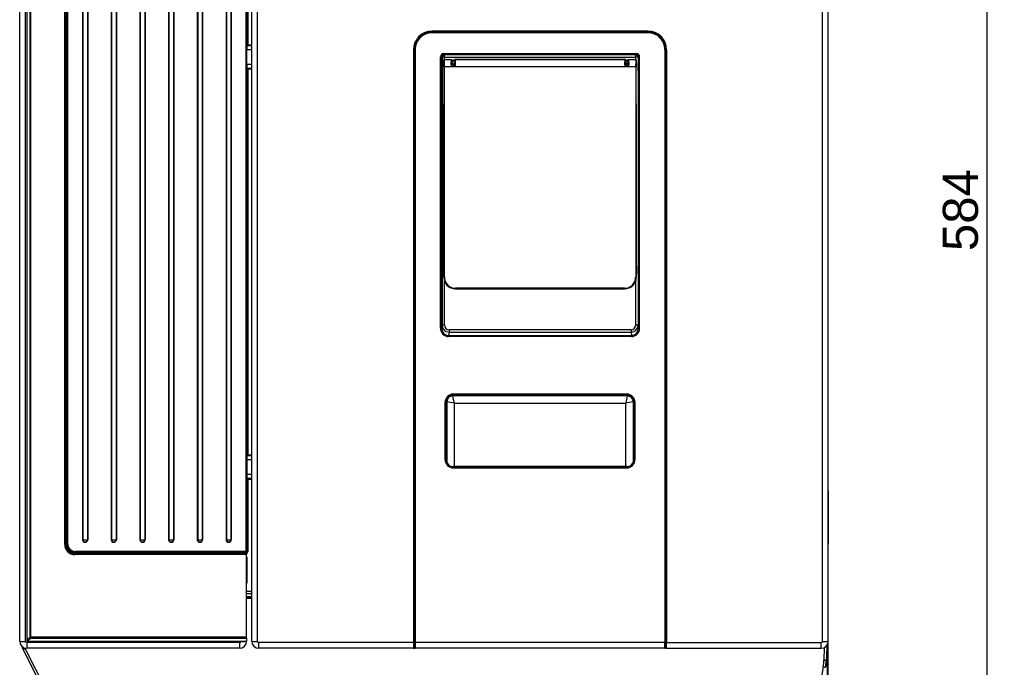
# Model space of a CAD drawing. Header units: millimetres. Extents: x 0 to 592, y 0 to 418.
# Tile 3 of 37: x 112 to 196, y 75 to 130. Entities that reach past the tile are written whole.
import ezdxf
from ezdxf.enums import TextEntityAlignment as Align

# ---------------------------------------------------------------- set-up
doc = ezdxf.new("R2010")
doc.units = ezdxf.units.MM
doc.layers.add('140.966_BW4NEO_C', color=7, linetype='Continuous')
doc.layers.add('Standard', color=7, linetype='Continuous')
doc.styles.add('SEACAD_Arial', font='arial.ttf')
doc.dimstyles.new('ISO', dxfattribs={"dimtxt": 3, "dimasz": 3, "dimexe": 1.5, "dimexo": 0, "dimgap": 0.75, "dimtad": 1, "dimdec": 0, "dimlfac": 5, "dimtxsty": 'SEACAD_Arial', "dimblk1": '_SE_FILLED', "dimblk2": '_SE_FILLED', "dimsah": 1, "dimcen": 1.5, "dimazin": 0, "dimtfac": 0.7, "dimtdec": 3, "dimtmove": 0, "dimatfit": 3, "dimfxl": 1, "dimarcsym": 0})

# ---------------------------------------------------------------- blocks, each defined once
blk = doc.blocks.new('SE2')
at = {"layer": '140.966_BW4NEO_C', "color": 7, "linetype": 'Continuous'}
for p, q in [((111.543, 76.757), (111.543, 169.757)), ((112.043, 76.742), (112.043, 169.742)), ((112.143, 169.758), (112.143, 76.837)), ((131.343, 76.757), (131.343, 170.057)), ((131.843, 76.742), (131.843, 170.042)), ((180.043, 76.742), (180.043, 170.042)), ((180.543, 76.757), (180.543, 170.057)), ((112.415, 169.486), (112.415, 77.109)), ((112.495, 77.111), (112.495, 169.488)), ((115.381, 85.011), (115.381, 166.456)), ((115.461, 85.013), (115.461, 166.458)), ((115.589, 166.412), (115.589, 85.059)), ((115.649, 85.057), (115.649, 166.411)), ((130.837, 167.05), (130.837, 84.418)), ((130.897, 84.42), (130.897, 167.052)), ((116.901, 166.123), (116.901, 85.422)), ((116.931, 166.122), (116.931, 85.422)), ((117.315, 166.122), (117.315, 85.422)), ((117.345, 166.123), (117.345, 85.422)), ((119.351, 166.123), (119.351, 85.422)), ((119.381, 166.122), (119.381, 85.422)), ((119.765, 166.122), (119.765, 85.422)), ((119.795, 166.123), (119.795, 85.422)), ((121.801, 166.123), (121.801, 85.422)), ((121.831, 166.122), (121.831, 85.422)), ((122.215, 166.122), (122.215, 85.422)), ((122.245, 166.123), (122.245, 85.422)), ((124.251, 166.123), (124.251, 85.422)), ((124.281, 166.122), (124.281, 85.422)), ((124.665, 166.122), (124.665, 85.422)), ((124.695, 166.123), (124.695, 85.422)), ((126.701, 166.123), (126.701, 85.422)), ((126.731, 166.122), (126.731, 85.422)), ((127.115, 166.122), (127.115, 85.422)), ((127.145, 166.123), (127.145, 85.422)), ((129.151, 166.123), (129.151, 85.422)), ((129.181, 166.122), (129.181, 85.422)), ((129.565, 166.122), (129.565, 85.422)), ((129.595, 166.123), (129.595, 85.422)), ((130.94, 160.614), (130.94, 127.618)), ((131, 160.571), (131, 127.664)), ((115.475, 126.037), (115.475, 143.778)), ((115.486, 143.74), (115.486, 126.074)), ((115.546, 143.747), (115.546, 126.067)), ((165.144, 128.825), (146.743, 128.825)), ((146.743, 128.825), (146.743, 128.786)), ((146.743, 128.786), (165.144, 128.786)), ((146.743, 128.786), (146.746, 128.783)), ((146.743, 128.726), (165.144, 128.726)), ((146.743, 128.726), (146.743, 128.685)), ((165.144, 128.685), (146.743, 128.685)), ((146.746, 128.783), (165.14, 128.783)), ((165.144, 128.786), (165.14, 128.783)), ((165.144, 128.825), (165.144, 128.786)), ((165.144, 128.726), (165.144, 128.685)), ((131.343, 127.227), (130.926, 127.227)), ((130.926, 125.988), (130.926, 127.227)), ((130.937, 127.579), (130.94, 127.618)), ((131.343, 127.579), (130.937, 127.579)), ((130.967, 127.646), (131.343, 127.646)), ((131, 127.664), (131.343, 127.664)), ((145.144, 127.225), (145.144, 76.642)), ((145.184, 127.227), (145.187, 127.223)), ((145.184, 76.643), (145.184, 127.227)), ((145.187, 127.223), (145.187, 77.045)), ((145.244, 76.643), (145.244, 127.226)), ((145.284, 127.225), (145.284, 76.642)), ((147.745, 126.922), (164.141, 126.922)), ((147.745, 126.825), (147.745, 126.922)), ((164.141, 126.825), (164.141, 126.922)), ((166.602, 127.225), (166.602, 76.642)), ((166.642, 76.643), (166.642, 127.226)), ((166.703, 127.227), (166.699, 127.223)), ((166.699, 127.223), (166.699, 77.045)), ((166.703, 76.643), (166.703, 127.227)), ((166.743, 127.225), (166.743, 76.642)), ((115.486, 126.074), (115.475, 126.074)), ((115.475, 126.037), (115.475, 123.878)), ((115.479, 126.012), (115.48, 126.074)), ((115.557, 126.042), (115.546, 126.067)), ((115.547, 125.958), (115.548, 126.063)), ((147.446, 103.463), (147.446, 126.622)), ((147.58, 126.591), (147.546, 126.625)), ((147.546, 126.625), (147.546, 103.466)), ((147.58, 126.591), (147.58, 103.737)), ((147.728, 126.356), (147.728, 126.328)), ((147.728, 126.356), (147.733, 126.347)), ((164.141, 126.825), (147.745, 126.825)), ((147.78, 126.79), (147.745, 126.825)), ((147.768, 126.396), (148.363, 126.396)), ((147.773, 126.387), (147.768, 126.396)), ((148.355, 126.387), (147.773, 126.387)), ((164.106, 126.79), (147.78, 126.79)), ((147.78, 126.597), (147.78, 126.79)), ((147.78, 126.597), (164.106, 126.597)), ((147.78, 126.396), (147.78, 126.597)), ((148.363, 126.396), (148.355, 126.387)), ((148.413, 126.346), (148.405, 126.337)), ((148.413, 126.318), (148.413, 126.346)), ((148.663, 126.397), (148.663, 126.398)), ((163.223, 126.398), (148.663, 126.398)), ((148.663, 126.397), (148.663, 126.396)), ((163.223, 126.397), (148.663, 126.397)), ((148.663, 126.396), (148.663, 126.161)), ((148.663, 125.924), (148.663, 126.161)), ((163.175, 126.387), (148.721, 126.387)), ((163.223, 126.398), (163.223, 126.397)), ((163.223, 126.396), (163.223, 126.397)), ((163.223, 126.161), (163.223, 126.396)), ((163.223, 126.161), (163.223, 125.931)), ((163.474, 126.356), (163.474, 126.318)), ((163.481, 126.347), (163.474, 126.356)), ((163.514, 126.396), (164.119, 126.396)), ((163.521, 126.387), (163.514, 126.396)), ((164.114, 126.387), (163.521, 126.387)), ((164.106, 126.79), (164.141, 126.825)), ((164.106, 126.597), (164.106, 126.79)), ((164.106, 126.396), (164.106, 126.597)), ((164.114, 126.387), (164.119, 126.396)), ((164.159, 126.356), (164.154, 126.347)), ((164.159, 126.328), (164.159, 126.356)), ((164.306, 126.591), (164.341, 126.625)), ((164.306, 126.591), (164.306, 103.737)), ((164.341, 126.625), (164.341, 103.466)), ((164.441, 103.463), (164.441, 126.622)), ((115.554, 125.957), (115.561, 125.957)), ((115.561, 123.95), (115.561, 125.96)), ((131.343, 125.988), (130.926, 125.988)), ((131.343, 125.648), (130.937, 125.648)), ((130.94, 125.614), (130.937, 125.648)), ((130.94, 125.614), (130.94, 92.618)), ((131.343, 125.588), (130.967, 125.588)), ((131.343, 125.571), (131, 125.571)), ((131, 125.571), (131, 92.664)), ((147.737, 125.74), (147.737, 122.605)), ((147.742, 125.769), (147.742, 107.837)), ((147.782, 107.835), (147.782, 125.768)), ((164.104, 125.768), (147.782, 125.768)), ((148.391, 125.96), (148.401, 125.969)), ((148.5, 125.868), (148.491, 125.859)), ((148.491, 125.859), (148.585, 125.859)), ((148.491, 125.811), (148.491, 125.859)), ((148.585, 125.811), (148.491, 125.811)), ((148.576, 125.868), (148.5, 125.868)), ((148.585, 125.859), (148.576, 125.868)), ((148.585, 125.811), (148.585, 125.859)), ((148.663, 125.924), (148.663, 125.929)), ((148.671, 125.973), (148.685, 125.96)), ((163.201, 125.959), (163.215, 125.973)), ((163.223, 125.929), (163.223, 125.924)), ((163.396, 125.821), (163.3, 125.821)), ((163.31, 125.868), (163.301, 125.859)), ((163.301, 125.859), (163.396, 125.859)), ((163.31, 125.868), (163.387, 125.868)), ((163.396, 125.859), (163.387, 125.868)), ((163.396, 125.859), (163.396, 125.821)), ((163.486, 125.969), (163.495, 125.959)), ((164.104, 125.768), (164.104, 107.835)), ((164.144, 107.837), (164.144, 125.769)), ((164.15, 122.605), (164.15, 125.74)), ((115.475, 106.137), (115.475, 123.878)), ((115.475, 123.84), (115.486, 123.84)), ((115.486, 123.84), (115.486, 106.174)), ((115.528, 123.843), (115.529, 123.953)), ((115.546, 123.847), (115.557, 123.873)), ((115.546, 123.847), (115.546, 106.167)), ((115.561, 123.957), (115.555, 123.957)), ((147.733, 107.827), (147.733, 122.496)), ((147.736, 122.557), (147.734, 122.555)), ((164.153, 122.555), (164.151, 122.557)), ((164.154, 122.496), (164.154, 107.827)), ((147.742, 107.837), (147.733, 107.827)), ((164.144, 107.837), (164.154, 107.827)), ((147.78, 103.744), (147.78, 107.523)), ((148.742, 106.837), (148.732, 106.827)), ((163.154, 106.827), (148.732, 106.827)), ((148.742, 106.837), (148.742, 106.875)), ((163.145, 106.875), (148.742, 106.875)), ((148.742, 106.837), (163.145, 106.837)), ((163.145, 106.837), (163.145, 106.875)), ((163.145, 106.837), (163.154, 106.827)), ((164.106, 103.744), (164.106, 107.523)), ((115.486, 106.174), (115.475, 106.174)), ((115.475, 106.137), (115.475, 103.978)), ((115.557, 106.142), (115.546, 106.167)), ((115.554, 106.057), (115.561, 106.057)), ((115.561, 104.05), (115.561, 106.06)), ((115.475, 86.237), (115.475, 103.978)), ((115.475, 103.94), (115.486, 103.94)), ((115.486, 103.94), (115.486, 86.274)), ((115.546, 103.947), (115.557, 103.973)), ((115.546, 103.947), (115.546, 86.267)), ((115.561, 104.057), (115.555, 104.057)), ((147.58, 103.737), (147.546, 103.466)), ((164.306, 103.737), (164.341, 103.466)), ((148.178, 103.137), (148.143, 102.857)), ((148.143, 102.857), (163.744, 102.857)), ((148.143, 102.857), (148.143, 102.756)), ((163.744, 102.756), (148.143, 102.756)), ((163.708, 103.339), (148.178, 103.339)), ((148.178, 103.339), (148.178, 103.137)), ((148.178, 103.137), (163.708, 103.137)), ((163.708, 103.339), (163.708, 103.137)), ((163.708, 103.137), (163.744, 102.857)), ((163.744, 102.857), (163.744, 102.756)), ((163.38, 97.694), (148.507, 97.694)), ((148.507, 97.694), (148.507, 97.694)), ((163.347, 97.849), (148.539, 97.849)), ((148.539, 97.753), (148.539, 97.849)), ((148.539, 97.753), (148.539, 97.751)), ((163.347, 97.753), (148.539, 97.753)), ((163.347, 97.751), (148.539, 97.751)), ((148.539, 97.751), (163.347, 97.751)), ((148.539, 97.751), (148.539, 97.751)), ((163.347, 97.753), (163.347, 97.849)), ((163.347, 97.753), (163.347, 97.751)), ((163.347, 97.751), (163.347, 97.751)), ((163.347, 97.751), (163.347, 97.751)), ((163.38, 97.694), (163.38, 97.744)), ((163.38, 97.694), (163.38, 97.694)), ((147.837, 92.255), (147.837, 97.148)), ((147.937, 97.151), (147.939, 97.151)), ((147.937, 92.258), (147.937, 97.151)), ((147.939, 92.257), (147.939, 97.151)), ((147.995, 97.183), (147.945, 97.184)), ((147.996, 97.184), (147.995, 97.183)), ((147.995, 97.183), (147.995, 92.008)), ((148.635, 97.075), (163.252, 97.075)), ((148.635, 91.657), (148.635, 97.075)), ((163.252, 91.657), (163.252, 97.075)), ((163.891, 97.184), (163.891, 97.183)), ((163.891, 97.183), (163.891, 92.008)), ((163.947, 97.151), (163.947, 92.257)), ((163.949, 97.151), (163.947, 97.151)), ((163.947, 92.257), (163.947, 97.151)), ((163.947, 97.151), (163.947, 97.151)), ((163.947, 97.151), (163.947, 97.151)), ((163.949, 92.258), (163.949, 97.151)), ((164.049, 92.255), (164.049, 97.148)), ((130.937, 92.579), (130.94, 92.618)), ((131.343, 92.579), (130.937, 92.579)), ((130.967, 92.646), (131.343, 92.646)), ((131, 92.664), (131.343, 92.664)), ((131.343, 92.227), (130.926, 92.227)), ((130.926, 92.227), (130.926, 90.988)), ((147.937, 92.258), (147.939, 92.258)), ((148.546, 91.656), (148.546, 91.657)), ((163.341, 91.657), (148.546, 91.657)), ((148.546, 91.656), (163.341, 91.656)), ((148.546, 91.656), (148.546, 91.553)), ((163.341, 91.656), (163.341, 91.657)), ((163.341, 91.656), (163.341, 91.553)), ((163.949, 92.258), (163.947, 92.258)), ((131.343, 90.988), (130.926, 90.988)), ((148.546, 91.553), (163.341, 91.553)), ((131.343, 90.648), (130.937, 90.648)), ((130.94, 90.614), (130.937, 90.648)), ((130.94, 90.614), (130.94, 84.377)), ((131.343, 90.588), (130.967, 90.588)), ((131, 90.571), (131, 84.379)), ((131.343, 90.571), (131, 90.571)), ((180.544, 85.058), (180.544, 89.597)), ((115.486, 86.274), (115.475, 86.274)), ((115.475, 86.237), (115.475, 85.013)), ((115.495, 86.274), (115.494, 86.185)), ((115.557, 86.242), (115.546, 86.267)), ((115.554, 86.157), (115.561, 86.157)), ((115.561, 85.031), (115.561, 86.16)), ((115.475, 85.013), (115.461, 85.013)), ((115.589, 85.059), (115.561, 85.031)), ((180.543, 85.028), (180.544, 85.058)), ((116.241, 84.246), (116.543, 84.246)), ((116.241, 84.232), (116.241, 84.246)), ((116.241, 84.232), (116.241, 84.149)), ((130.903, 84.232), (116.241, 84.232)), ((130.903, 84.149), (116.241, 84.149)), ((116.287, 84.36), (116.259, 84.332)), ((116.548, 84.332), (116.259, 84.332)), ((130.837, 84.418), (116.287, 84.418)), ((116.287, 84.36), (116.287, 84.418)), ((116.287, 84.36), (130.837, 84.36)), ((116.543, 84.332), (116.543, 84.246)), ((116.547, 84.245), (116.543, 84.246)), ((130.543, 84.245), (116.547, 84.245)), ((116.653, 84.317), (116.628, 84.328)), ((116.642, 84.264), (116.66, 84.264)), ((130.88, 84.317), (116.653, 84.317)), ((130.88, 84.259), (116.66, 84.259)), ((116.66, 84.245), (116.66, 84.259)), ((130.55, 84.253), (130.543, 84.245)), ((130.903, 84.253), (130.55, 84.253)), ((130.837, 84.418), (130.837, 84.36)), ((130.837, 84.36), (130.88, 84.317)), ((130.88, 84.317), (130.88, 84.259)), ((130.897, 84.42), (130.94, 84.377)), ((130.903, 84.232), (130.903, 84.253)), ((130.903, 84.232), (130.903, 84.149)), ((130.903, 77.111), (130.903, 84.149)), ((130.903, 83.753), (130.943, 83.753)), ((130.943, 81.757), (130.943, 83.897)), ((130.943, 81.757), (130.903, 81.757)), ((130.903, 81.755), (130.943, 81.755)), ((111.543, 81.127), (111.543, 81.129)), ((131.343, 81.008), (130.903, 81.008)), ((131.343, 80.814), (130.903, 80.814)), ((131.343, 80.414), (130.903, 80.414)), ((112.415, 77.109), (112.143, 76.837)), ((130.303, 76.642), (112.143, 76.642)), ((112.143, 76.642), (112.143, 76.157)), ((112.495, 77.029), (112.223, 76.757)), ((112.223, 76.757), (130.403, 76.757)), ((130.903, 77.111), (112.495, 77.111)), ((112.495, 77.029), (112.495, 77.111)), ((112.495, 77.029), (130.903, 77.029)), ((130.303, 76.642), (130.303, 76.157)), ((130.403, 76.742), (130.403, 76.757)), ((130.903, 77.029), (130.903, 77.111)), ((130.903, 77.029), (130.903, 76.775)), ((130.903, 76.757), (130.903, 76.775)), ((131.943, 76.157), (131.943, 76.642)), ((145.144, 76.642), (131.943, 76.642)), ((145.187, 77.045), (145.244, 77.045)), ((145.197, 76.464), (145.245, 76.464)), ((145.197, 76.464), (145.245, 76.44)), ((166.602, 76.642), (145.284, 76.642)), ((166.699, 77.045), (166.642, 77.045)), ((166.689, 76.464), (166.642, 76.464)), ((166.689, 76.464), (166.642, 76.441)), ((166.743, 76.642), (179.943, 76.642)), ((179.943, 76.157), (179.943, 76.642)), ((180.483, 56.707), (180.483, 76.506)), ((180.543, 56.707), (180.543, 76.757)), ((111.845, 76.06), (111.78, 76.189)), ((114.588, 70.63), (111.845, 76.06)), ((114.766, 70.714), (112.024, 76.144)), ((130.303, 76.157), (112.143, 76.157)), ((145.152, 76.157), (131.943, 76.157)), ((145.152, 76.157), (145.291, 76.157)), ((145.252, 76.197), (145.192, 76.197)), ((166.595, 76.157), (145.292, 76.157)), ((166.735, 76.157), (166.595, 76.157)), ((166.598, 76.197), (166.695, 76.197)), ((166.735, 76.157), (179.943, 76.157)), ((180.202, 76.223), (180.174, 75.141)), ((180.407, 76.392), (180.374, 75.142)), ((180.409, 75.336), (180.438, 76.439)), ((180.311, 74.533), (180.374, 75.142)), ((180.346, 74.726), (180.409, 75.336)), ((180.374, 75.142), (180.409, 75.336)), ((180.114, 74.562), (179.415, 70.714)), ((180.346, 74.726), (180.311, 74.533))]:
    blk.add_line(p, q, dxfattribs=at)
for centre in [(148.553, 126.178), (163.333, 126.178)]:
    blk.add_circle(centre, 0.111, dxfattribs=at)
for centre, radius, start, end in [((146.743, 127.227), 1.559, 90.00523, 180.02789), ((146.743, 127.227), 1.499, 90.00883, 180.02099), ((146.743, 127.226), 1.459, 90.00589, 180.02561), ((165.143, 127.227), 1.559, 359.97211, 89.99477), ((165.143, 127.227), 1.499, 359.97622, 89.99397), ((165.143, 127.226), 1.459, 359.97525, 89.99325), ((130.859, 127.889), 0.266, 293.94527, 302.0329), ((164.141, 126.622), 0.3, 359.95849, 89.99426), ((147.745, 126.625), 0.2, 89.98498, 180.10952), ((138.736, 125.905), 9.008, 359.13367, 2.8072), ((136.919, 125.906), 10.865, 359.27421, 2.53729), ((152.437, 126.046), 4.096, 175.23634, 180.99493), ((148.355, 126.337), 0.05, 0.01415, 89.94735), ((148.553, 126.176), 0.171, 199.29543, 313.24906), ((148.553, 126.176), 0.171, 48.72106, 146.97727), ((146.457, 125.975), 2.214, 359.95587, 4.82355), ((148.721, 126.337), 0.05, 90.05265, 179.98585), ((144.677, 126.048), 4.059, 358.97805, 4.79036), ((167.237, 126.044), 4.076, 175.17446, 181.01365), ((163.175, 126.347), 0.04, 0.01415, 89.94735), ((165.429, 125.975), 2.214, 175.1765, 180.04397), ((163.333, 126.176), 0.171, 48.05035, 131.24642), ((163.331, 126.179), 0.109, 100.61432, 204.21029), ((163.333, 126.176), 0.171, 230.96398, 339.9167), ((163.333, 126.178), 0.111, 203.31323, 315.17401), ((163.334, 126.178), 0.11, 315.08892, 21.88866), ((163.521, 126.347), 0.04, 90.05265, 179.98585), ((159.504, 126.045), 4.032, 358.95461, 4.8576), ((175, 125.905), 10.897, 177.46753, 180.72097), ((164.141, 126.625), 0.2, 359.89814, 90.00735), ((173.151, 125.905), 9.008, 177.1928, 180.86633), ((130.887, 125.391), 0.213, 57.85049, 67.88074), ((148.498, 125.968), 0.157, 177.14392, 267.25748), ((148.49, 125.958), 0.099, 179.00592, 270.09793), ((148.5, 125.967), 0.0991, 178.97402, 269.99404), ((148.576, 125.967), 0.0987, 269.951, 292.57862), ((148.578, 125.967), 0.156, 272.52017, 3.02477), ((148.586, 125.958), 0.099, 269.82982, 1.01229), ((148.581, 125.958), 0.0892, 291.87153, 337.40221), ((148.543, 125.973), 0.128, 339.8541, 359.94164), ((163.306, 125.966), 0.145, 177.58028, 267.71271), ((163.301, 125.958), 0.0991, 179.06975, 270.02486), ((163.343, 125.973), 0.128, 180.05199, 200.14793), ((163.306, 125.958), 0.0892, 202.58927, 248.13224), ((163.31, 125.967), 0.0987, 247.42137, 270.04895), ((164.273, 125.833), 0.973, 178.52114, 180.74365), ((163.387, 125.967), 0.0991, 270.0058, 1.02614), ((163.391, 125.965), 0.144, 272.04251, 2.54391), ((163.396, 125.958), 0.0991, 269.91778, 0.9462), ((148.742, 107.836), 0.999, 179.98011, 269.99091), ((148.742, 107.835), 0.959, 179.97439, 269.99411), ((163.144, 107.836), 0.999, 270.00904, 0.01994), ((163.144, 107.835), 0.959, 270.00589, 0.02561), ((148.148, 103.459), 0.602, 179.30885, 269.53631), ((148.18, 103.737), 0.6, 179.99379, 269.83314), ((163.706, 103.737), 0.6, 270.16524, 0.00783), ((163.739, 103.459), 0.602, 270.4675, 0.68733), ((163.739, 103.457), 0.702, 270.36368, 0.46537), ((148.539, 97.148), 0.702, 89.98121, 179.97839), ((148.539, 97.151), 0.602, 89.9819, 179.97883), ((148.539, 97.151), 0.6, 89.97776, 179.97854), ((148.539, 97.151), 0.6, 110.64241, 179.97037), ((148.507, 97.182), 0.512, 90.00609, 179.8823), ((148.508, 97.182), 0.512, 90.10634, 179.80308), ((81.518, 83.54), 68.467, 11.40106, 11.9305), ((277.259, 73.859), 116.347, 168.17844, 168.49), ((163.347, 97.148), 0.702, 0.02161, 90.01879), ((163.347, 97.151), 0.602, 0.01735, 90.02192), ((163.347, 97.151), 0.6, 0.02235, 90.02036), ((163.378, 97.182), 0.512, 0.20992, 89.87356), ((163.379, 97.182), 0.512, 0.13571, 89.9759), ((163.347, 97.151), 0.6, 22.11381, 69.18081), ((147.419, 91.893), 5.323, 76.79758, 83.78016), ((164.43, 92.109), 5.104, 96.0711, 103.35267), ((130.859, 92.889), 0.266, 293.94106, 302.03711), ((148.541, 92.256), 0.704, 180.12293, 270.39369), ((148.541, 92.26), 0.604, 180.16867, 270.44112), ((148.543, 92.253), 0.604, 179.63112, 204.08434), ((148.541, 92.259), 0.602, 180.14183, 270.461), ((163.345, 92.26), 0.604, 269.54153, 359.84868), ((163.346, 92.259), 0.602, 269.53602, 359.86115), ((163.345, 92.256), 0.704, 269.60631, 359.87707), ((163.343, 92.253), 0.604, 344.60946, 0.36464), ((130.887, 90.391), 0.213, 57.85634, 67.8749), ((115.4, 85.692), 0.681, 268.38588, 275.11894), ((116.241, 85.01), 0.86, 179.92311, 270.00211), ((116.241, 85.012), 0.78, 179.91542, 270.00568), ((116.242, 85.013), 0.767, 179.99077, 269.92232), ((116.287, 85.058), 0.698, 179.93359, 269.98805), ((116.287, 85.056), 0.638, 179.89684, 270.00859), ((116.642, 84.204), 0.06, 90, 136.5168), ((130.879, 84.378), 0.0614, 271.56309, 358.72061), ((112.143, 76.757), 0.6, 180, 270), ((112.143, 76.742), 0.1, 180, 270), ((130.303, 76.757), 0.6, 270, 360), ((130.303, 76.742), 0.1, 270, 0), ((131.943, 76.757), 0.6, 180, 270), ((131.943, 76.742), 0.1, 180, 270), ((152.589, 76.519), 7.446, 179.05672, 182.78422), ((151.617, 76.532), 6.434, 179.01601, 182.98498), ((153.048, 76.524), 7.766, 179.13346, 182.70748), ((159.158, 76.519), 7.446, 357.21578, 0.94328), ((160.203, 76.533), 6.44, 357.01693, 0.98208), ((160.529, 76.528), 6.175, 356.93172, 1.06729), ((159.298, 76.519), 7.446, 357.21578, 0.94328), ((179.943, 76.757), 0.6, 270, 360), ((179.943, 76.742), 0.1, 270, 360), ((112.706, 76.717), 1.066, 201.41732, 209.66298), ((112.999, 76.717), 1.328, 197.54094, 209.66463), ((177.144, 75.162), 3.03, 348.58494, 359.61332), ((180.266, 76.75), 1.611, 266.73516, 273.85001), ((180.45, 76.134), 1.607, 257.9361, 265.03341)]:
    blk.add_arc(centre, radius, start, end, dxfattribs=at)
for centre, major_axis, ratio, start_param, end_param in [((146.744, 127.224), (0.767, -1.406), 0.998985, 2.642551, 4.212493), ((146.748, 127.222), (0.748, -1.371), 0.998985, 2.642551, 4.212493), ((165.139, 127.222), (-0.748, -1.371), 0.998985, 2.070692, 3.640634), ((165.142, 127.224), (-0.767, -1.406), 0.998985, 2.070692, 3.640634), ((130.947, 127.239), (0.001, 0.4), 0.052408, 0.555168, 1.602366), ((131, 127.616), (-0.06, 0), 0.608542, 5.298075, 6.230799), ((145.144, 127.227), (0.04, 0), 0.031478, 4.712389, 6.265723), ((145.284, 127.226), (0.04, 0), 0.031478, 3.124131, 4.712389), ((147.746, 126.621), (0.153, -0.258), 0.998282, 2.60698, 4.176267), ((166.602, 127.226), (-0.04, 0), 0.031478, 1.570796, 3.159055), ((166.743, 127.227), (0.04, 0), 0.031478, 3.159055, 4.712389), ((115.556, 126.038), (0.0515, 0.0632), 0.98112, 2.263383, 3.815517), ((115.486, 126.067), (0.06, 0), 0.122372, 0.052386, 1.570796), ((115.556, 125.963), (0.0001, -0.08), 0.052408, 1.539227, 3.019333), ((147.446, 126.625), (0.1, 0), 0.031478, 4.712389, 6.256992), ((147.78, 126.591), (-0.141, -0.141), 0.999316, 3.927745, 5.497032), ((147.78, 126.591), (-0.2, 0), 0.031478, 4.712389, 6.256992), ((147.768, 126.356), (-0.035, -0.0194), 0.999352, 4.206356, 5.777152), ((147.729, 126.327), (0, 0.0499), 0.01745, 1.539818, 2.996617), ((147.727, 125.756), (0, -0.526), 0.017455, 1.539304, 2.994487), ((147.773, 126.347), (-0.035, -0.0194), 0.999352, 4.206146, 5.776942), ((148.363, 126.346), (-0.049, -0.01), 0.998593, 2.941142, 4.511938), ((148.405, 125.787), (0, 0.55), 0.026177, 0.031507, 1.251027), ((148.413, 125.756), (0, 0.514), 0.026186, 0.127561, 1.144845), ((148.411, 126.316), (0, -0.0499), 0.0262, 0.127552, 1.603099), ((148.671, 125.787), (0, 0.55), 0.026177, 5.03206, 6.251692), ((163.215, 125.787), (0, 0.56), 0.026177, 0.031505, 1.257537), ((163.514, 126.356), (0.0392, -0.008), 0.998593, 1.771247, 3.342043), ((163.475, 126.316), (0, 0.05), 0.0262, 1.540144, 3.01489), ((163.474, 125.756), (0, 0.514), 0.026186, -1.144845, -0.12756), ((163.481, 125.787), (0, 0.56), 0.026177, 5.025726, 6.251686), ((164.106, 126.591), (0.141, -0.141), 0.999316, 0.786153, 2.35544), ((164.106, 126.591), (0.2, 0), 0.031478, 0.026193, 1.570796), ((164.114, 126.347), (0.035, -0.0194), 0.999352, 0.506243, 2.07704), ((164.119, 126.356), (-0.035, 0.0194), 0.999352, 3.647626, 5.218422), ((164.159, 125.756), (0, 0.526), 0.017455, 0.147106, 1.602289), ((164.158, 126.326), (0, -0.05), 0.01745, 0.146691, 1.602582), ((164.441, 126.625), (-0.1, 0), 0.031478, 0.026193, 1.570796), ((130.947, 126.001), (-0.001, -0.4), 0.052408, 4.743959, 5.791156), ((131, 125.616), (-0.06, 0), 0.545586, 0.052386, 0.985111), ((147.782, 125.769), (-0.04, 0), 0.031478, 0.017462, 1.570796), ((148.735, 125.96), (0.05, 0.0005), 0.313946, 1.567819, 3.114018), ((163.161, 125.959), (0.04, -0.0004), 0.307842, 0.027516, 1.573658), ((164.104, 125.769), (0.04, 0), 0.031478, 4.712389, 6.265723), ((115.556, 123.877), (0.066, -0.0468), 0.988368, 2.193309, 3.753063), ((115.486, 123.848), (-0.06, 0), 0.123322, 1.570796, 3.089207), ((115.556, 123.953), (0.0001, -0.08), 0.052408, 0.122086, 1.539227), ((147.734, 122.495), (0, 0.06), 0.017453, 0.017748, 1.539613), ((147.736, 122.607), (0, -0.05), 0.01745, 0.017745, 1.539313), ((164.151, 122.607), (0, -0.05), 0.01745, 4.743872, 6.26544), ((164.153, 122.495), (0, 0.06), 0.017453, 4.743572, 6.265437), ((148.733, 107.828), (0.479, 0.879), 0.998985, 2.070692, 3.640634), ((147.782, 107.837), (-0.04, 0), 0.031478, 0.017462, 1.570796), ((163.153, 107.828), (-0.479, 0.879), 0.998985, 2.642551, 4.212493), ((164.104, 107.837), (0.04, 0), 0.031478, 4.712389, 6.265723), ((115.556, 106.138), (0.0515, 0.0632), 0.98112, 2.263383, 3.815517), ((115.486, 106.167), (0.06, 0), 0.122372, 0.052386, 1.570796), ((115.556, 106.063), (0.0001, -0.08), 0.052408, 1.539227, 3.019333), ((115.556, 103.977), (0.066, -0.0468), 0.988368, 2.193309, 3.753063), ((115.486, 103.948), (0.06, 0), 0.123322, 4.712389, 6.230799), ((115.556, 104.053), (0.0001, -0.08), 0.052408, 0.122086, 1.539227), ((147.446, 103.466), (0.1, 0), 0.031478, 4.712389, 6.256992), ((148.146, 103.466), (0.108, 0.702), 0.984946, 1.72534, 3.291588), ((147.78, 103.737), (-0.2, 0), 0.031478, 4.712389, 6.256992), ((148.18, 103.745), (0.062, 0.401), 0.984946, 1.72534, 3.291588), ((163.706, 103.745), (-0.062, 0.401), 0.984946, 2.991597, 4.557845), ((164.106, 103.737), (0.2, 0), 0.031478, 0.026193, 1.570796), ((164.441, 103.466), (-0.1, 0), 0.031478, 0.026193, 1.570796), ((147.837, 97.151), (0.1, 0), 0.031478, 4.712389, 6.256992), ((164.049, 97.151), (-0.1, 0), 0.031478, 0.026193, 1.570796), ((130.947, 92.239), (0.001, 0.4), 0.052408, 0.555168, 1.602366), ((131, 92.616), (-0.06, 0), 0.608542, 5.298075, 6.230799), ((147.837, 92.258), (0.1, 0), 0.031478, 4.712389, 6.256992), ((164.049, 92.258), (-0.1, 0), 0.031478, 0.026193, 1.570796), ((130.947, 91.001), (-0.001, -0.4), 0.052408, 4.743959, 5.791156), ((131, 90.616), (-0.06, 0), 0.545586, 0.052386, 0.985111), ((115.556, 86.238), (0.0515, 0.0632), 0.98112, 2.263383, 3.815517), ((115.486, 86.267), (0.06, 0), 0.122372, 0.052386, 1.570796), ((115.556, 86.163), (0.0001, -0.08), 0.052408, 1.539227, 3.019333), ((116.262, 85.034), (0.4, 0.578), 0.995326, 2.178393, 3.744804), ((115.649, 85.059), (-0.06, 0), 0.031478, 0.052386, 1.570796), ((116.901, 85.42), (0.06, 0), 0.031478, 1.034331, 1.570796), ((117.123, 85.422), (0.222, 0), 0.999504, 3.141593, 6.283185), ((117.123, 85.432), (0.375, 0), 0.031478, 4.175923, 5.248855), ((117.123, 85.422), (0.192, 0), 0.999504, 3.141593, 6.283185), ((117.345, 85.42), (0.06, 0), 0.031478, 1.570796, 2.107262), ((119.351, 85.42), (0.06, 0), 0.031478, 1.034331, 1.570796), ((119.573, 85.422), (0.222, 0), 0.999504, 3.141593, 6.283185), ((119.573, 85.432), (0.375, 0), 0.031478, 4.175923, 5.248855), ((119.573, 85.422), (0.192, 0), 0.999504, 3.141593, 6.283185), ((119.795, 85.42), (-0.06, 0), 0.031478, 4.712389, 5.248855), ((121.801, 85.42), (0.06, 0), 0.031478, 1.034331, 1.570796), ((122.023, 85.422), (0.222, 0), 0.999504, 3.141593, 6.283185), ((122.023, 85.432), (0.375, 0), 0.031478, 4.175923, 5.248855), ((122.023, 85.422), (0.192, 0), 0.999504, 3.141593, 6.283185), ((122.245, 85.42), (-0.06, 0), 0.031478, 4.712389, 5.248855), ((124.251, 85.42), (0.06, 0), 0.031478, 1.034331, 1.570796), ((124.473, 85.422), (0.222, 0), 0.999504, 3.141593, 6.283185), ((124.473, 85.432), (0.375, 0), 0.031478, 4.175923, 5.248855), ((124.473, 85.422), (0.192, 0), 0.999504, 3.141593, 6.283185), ((124.695, 85.42), (-0.06, 0), 0.031478, 4.712389, 5.248855), ((126.701, 85.42), (0.06, 0), 0.031478, 1.034331, 1.570796), ((126.923, 85.422), (0.222, 0), 0.999504, 3.141593, 6.283185), ((126.923, 85.432), (0.375, 0), 0.031478, 4.175923, 5.248855), ((126.923, 85.422), (0.192, 0), 0.999504, 3.141593, 6.283185), ((127.145, 85.42), (-0.06, 0), 0.031478, 4.712389, 5.248855), ((129.151, 85.42), (0.06, 0), 0.031478, 1.034331, 1.570796), ((129.373, 85.422), (0.222, 0), 0.999504, 3.141593, 6.283185), ((129.373, 85.432), (0.375, 0), 0.031478, 4.175923, 5.248855), ((129.373, 85.422), (0.192, 0), 0.999504, 3.141593, 6.283185), ((129.595, 85.42), (-0.06, 0), 0.031478, 4.712389, 5.248855), ((116.548, 84.327), (0.08, 0), 0.05252, 0.122234, 1.570796), ((116.653, 84.257), (0.0002, 0.06), 0.122784, 4.744354, 6.231307), ((130.837, 84.42), (-0.0425, -0.0424), 0.997269, 0.787591, 2.354002), ((130.837, 84.42), (0.06, 0), 0.031478, 4.712389, 6.230799), ((130.88, 84.379), (-0.0686, 0.0991), 0.995326, 2.538381, 4.104793), ((131, 84.377), (0.06, 0), 0.031478, 1.570796, 3.089207), ((130.883, 83.897), (0.0598, -0.005), 0.999164, 0.083352, 1.314069), ((130.883, 81.757), (-0.0307, 0.0517), 0.998282, 2.94555, 4.176267), ((112.043, 76.757), (0.5, 0), 0.031478, 3.141593, 4.712389), ((112.223, 76.837), (0.0799, 0.0043), 0.998894, 3.087516, 4.658192), ((112.495, 77.109), (0.08, 0), 0.031478, 1.570796, 3.106669), ((112.495, 77.109), (-0.0565, 0.0566), 0.998781, 0.785458, 2.356135), ((130.403, 76.775), (-0.5, 0), 0.0349, 1.570796, 3.141593), ((130.403, 76.757), (0.5, 0), 0.031478, 4.712389, 6.283185), ((131.843, 76.757), (-0.5, 0), 0.031478, 0, 1.570796), ((145.144, 76.643), (0.04, 0), 0.031478, 4.712389, 6.265723), ((145.198, 77.064), (0, -0.6), 0.017455, 4.743881, 6.274468), ((145.284, 76.643), (0.04, 0), 0.031478, 3.124131, 4.712389), ((166.602, 76.643), (-0.04, 0), 0.031478, 1.570796, 3.159055), ((166.689, 77.064), (0, -0.6), 0.017455, 0.008717, 1.539304), ((166.743, 76.643), (0.04, 0), 0.031478, 3.159055, 4.712389), ((180.043, 76.757), (0.5, 0), 0.031478, 4.712389, 6.283185), ((112.024, 76.15), (-0.179, -0.09), 0.028099, 0, 1.556603), ((145.152, 76.197), (0, -0.04), 0.999848, 0, 1.570247), ((145.292, 76.197), (0, 0.04), 0.999848, 1.570247, 3.141593), ((166.595, 76.197), (0, 0.04), 0.999848, 3.141593, 4.712939), ((166.735, 76.197), (0, -0.04), 0.999848, 4.712939, 6.283185)]:
    blk.add_ellipse(centre, major_axis=major_axis, ratio=ratio, start_param=start_param, end_param=end_param, dxfattribs=at)
for points, knots in [([(147.567, 126.076), (147.567, 126.076), (147.567, 126.076), (147.566, 126.075), (147.565, 126.065), (147.563, 126.031), (147.562, 126.006), (147.56, 125.945), (147.559, 125.909), (147.559, 125.83), (147.558, 125.788), (147.558, 125.704), (147.559, 125.663), (147.559, 125.586), (147.56, 125.552), (147.562, 125.494), (147.563, 125.472), (147.565, 125.442), (147.566, 125.435), (147.568, 125.438), (147.569, 125.447), (147.571, 125.482), (147.572, 125.507), (147.573, 125.568), (147.574, 125.604), (147.575, 125.682), (147.575, 125.725), (147.575, 125.766)], [0.2452317, 0.2452317, 0.2452317, 0.2452317, 0.25, 0.25, 0.3125, 0.3125, 0.375, 0.375, 0.4375, 0.4375, 0.5, 0.5, 0.5625, 0.5625, 0.625, 0.625, 0.6875, 0.6875, 0.75, 0.75, 0.8125, 0.8125, 0.875, 0.875, 0.9375, 0.9375, 1, 1, 1, 1]), ([(147.575, 125.766), (147.575, 125.808), (147.575, 125.85), (147.574, 125.926), (147.573, 125.961), (147.572, 126.018), (147.571, 126.041), (147.57, 126.056)], [0, 0, 0, 0, 0.0625, 0.0625, 0.125, 0.125, 0.1874775, 0.1874775, 0.1874775, 0.1874775]), ([(163.311, 126.286), (163.315, 126.287), (163.329, 126.291), (163.357, 126.288), (163.386, 126.277), (163.41, 126.26), (163.427, 126.239), (163.433, 126.225), (163.436, 126.218)], [0, 0, 0, 0, 0.077665, 0.298001, 0.504411, 0.693783, 0.867954, 1, 1, 1, 1]), ([(164.311, 125.766), (164.311, 125.808), (164.312, 125.891), (164.313, 125.996), (164.316, 126.063), (164.32, 126.085), (164.323, 126.055), (164.326, 125.981), (164.328, 125.872), (164.328, 125.746), (164.328, 125.622), (164.326, 125.517), (164.323, 125.45), (164.32, 125.428), (164.316, 125.458), (164.313, 125.531), (164.312, 125.64), (164.311, 125.725), (164.311, 125.766)], [0, 0, 0, 0, 0.062523, 0.125023, 0.187468, 0.249916, 0.312416, 0.37493, 0.437451, 0.499957, 0.562405, 0.624849, 0.687339, 0.74985, 0.812366, 0.874896, 0.937452, 1, 1, 1, 1]), ([(148.341, 125.975), (148.353, 125.975), (148.367, 125.974), (148.386, 125.968), (148.391, 125.963), (148.391, 125.96)], [0, 0, 0, 0, 0.5, 0.5, 1, 1, 1, 1]), ([(163.495, 125.959), (163.495, 125.962), (163.499, 125.966), (163.515, 125.97), (163.526, 125.972), (163.535, 125.972)], [0, 0, 0, 0, 0.5, 0.5, 1, 1, 1, 1]), ([(147.576, 108.464), (147.576, 108.506), (147.576, 108.547), (147.575, 108.624), (147.574, 108.658), (147.573, 108.716), (147.572, 108.738), (147.57, 108.768), (147.569, 108.775), (147.567, 108.772), (147.566, 108.763), (147.564, 108.728), (147.563, 108.703), (147.561, 108.642), (147.56, 108.606), (147.56, 108.528), (147.559, 108.486), (147.559, 108.402), (147.56, 108.36), (147.56, 108.284), (147.561, 108.249), (147.563, 108.192), (147.564, 108.169), (147.566, 108.14), (147.567, 108.133), (147.569, 108.135), (147.57, 108.145), (147.572, 108.179), (147.573, 108.204), (147.574, 108.265), (147.575, 108.302), (147.576, 108.38), (147.576, 108.422), (147.576, 108.464)], [0, 0, 0, 0, 0.0625, 0.0625, 0.125, 0.125, 0.1875, 0.1875, 0.25, 0.25, 0.3125, 0.3125, 0.375, 0.375, 0.4375, 0.4375, 0.5, 0.5, 0.5625, 0.5625, 0.625, 0.625, 0.6875, 0.6875, 0.75, 0.75, 0.8125, 0.8125, 0.875, 0.875, 0.9375, 0.9375, 1, 1, 1, 1]), ([(164.31, 108.464), (164.31, 108.506), (164.311, 108.589), (164.312, 108.693), (164.315, 108.76), (164.319, 108.782), (164.322, 108.752), (164.325, 108.679), (164.326, 108.57), (164.327, 108.444), (164.326, 108.319), (164.325, 108.214), (164.322, 108.147), (164.319, 108.125), (164.315, 108.155), (164.312, 108.229), (164.311, 108.338), (164.31, 108.422), (164.31, 108.464)], [0, 0, 0, 0, 0.062523, 0.125023, 0.187468, 0.249916, 0.312416, 0.37493, 0.437451, 0.499957, 0.562405, 0.624849, 0.687339, 0.74985, 0.812366, 0.874896, 0.937452, 1, 1, 1, 1]), ([(145.244, 76.643), (145.244, 76.596), (145.245, 76.525), (145.245, 76.41), (145.247, 76.309), (145.248, 76.245), (145.25, 76.204), (145.267, 76.17), (145.282, 76.164), (145.291, 76.16)], [0, 0, 0, 0, 0.184963, 0.333623, 0.534389, 0.734781, 0.852662, 0.922516, 1, 1, 1, 1])]:
    blk.add_open_spline(points, degree=3, knots=knots, dxfattribs=at)
for points in [[(148.721, 126.387), (148.718, 126.39), (148.691, 126.393), (148.663, 126.396)], [(148.671, 126.337), (148.668, 126.34), (148.666, 126.368), (148.663, 126.396)], [(163.223, 126.396), (163.201, 126.393), (163.178, 126.39), (163.175, 126.387)], [(163.223, 126.396), (163.221, 126.373), (163.218, 126.35), (163.215, 126.347)], [(131.343, 80.56), (131.196, 80.555), (131.05, 80.549), (130.903, 80.543)], [(131.343, 80.511), (131.196, 80.511), (131.05, 80.51), (130.903, 80.509)], [(131.343, 80.45), (131.196, 80.45), (131.05, 80.45), (130.903, 80.449)]]:
    blk.add_open_spline(points, degree=3, dxfattribs=at)
blk = doc.blocks.new('DMBLK9')
at = {"layer": 'Standard', "linetype": 'Continuous'}
for points in [[(194.56, 168.957), (194.06, 171.957), (193.56, 168.957)], [(194.56, 58.193), (193.56, 58.193), (194.06, 55.193)]]:
    blk.add_hatch(color=7, dxfattribs=at).paths.add_polyline_path(points)
at = {"layer": 'Standard', "color": 7, "linetype": 'Continuous'}
for p, q in [((142.869, 171.957), (195.56, 171.957)), ((194.06, 171.957), (194.06, 55.193)), ((173.527, 55.193), (195.56, 55.193))]:
    blk.add_line(p, q, dxfattribs=at)
at = {"layer": 'Standard', "color": 7, "linetype": 'Continuous', "style": 'SEACAD_Arial'}
blk.add_text('584', height=3, rotation=90, dxfattribs=at).set_placement((190.31, 110.054), align=Align.TOP_LEFT)
blk = doc.blocks.new('_SE_FILLED')
at = {"color": 0}
blk.add_line((0, 0), (-1, 0), dxfattribs=at)
blk.add_solid([(0, 0), (-1, -0.1665), (-1, 0.1665), (0, 0)], dxfattribs=at)

msp = doc.modelspace()

# ---------------------------------------------------------------- block references
at = {"layer": 'Standard'}
msp.add_blockref('SE2', (0, 0), dxfattribs=at)

# ---------------------------------------------------------------- dimensions: what is measured, and where the dimension line sits
at = {"layer": 'Standard', "color": 7, "linetype": 'Continuous'}
dim = msp.add_linear_dim(base=(194.0596, 55.1934), p1=(142.8687, 171.9574), p2=(173.5269, 55.1934), angle=90, text='\\A1;<>', dimstyle='ISO', dxfattribs=at)
dim.commit()
dim.dimension.update_dxf_attribs({"geometry": 'DMBLK9', "text_midpoint": (194.0596, 113.5754), "dimtype": 160})

doc.saveas('drawing.dxf')
